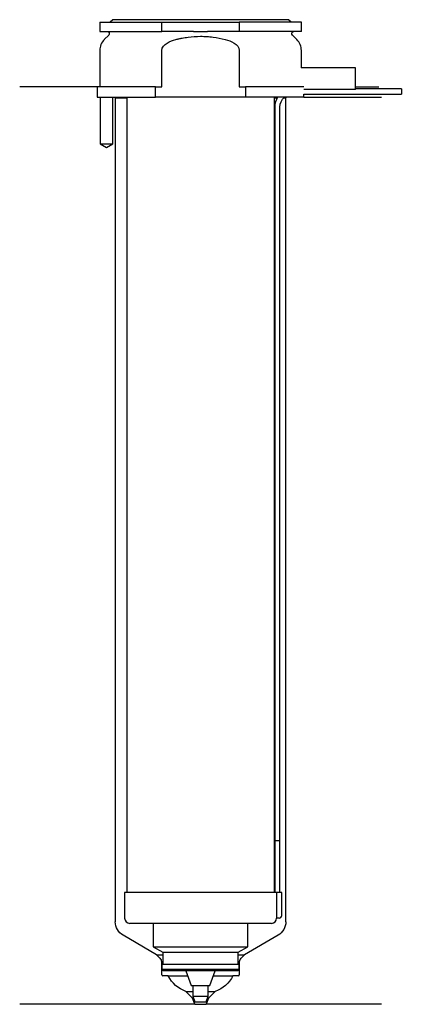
# Model space of a CAD drawing. Header units: inches. Extents: x 23 to 96, y 94 to 284.
import ezdxf

# ---------------------------------------------------------------- set-up
doc = ezdxf.new("R2010")
doc.units = ezdxf.units.IN
for name, color, linetype in [('201', 7, 'Continuous'), ('30', 7, 'Continuous'), ('32', 7, 'Continuous')]:
    doc.layers.add(name, color=color, linetype=linetype)

msp = doc.modelspace()

# ---------------------------------------------------------------- linework, layer by layer
at = {"layer": '201', "color": 113}
for p, q in [((37.53, 271.31), (22.53, 271.31)), ((37.53, 271.31), (37.53, 269.31)), ((87.53, 271.31), (92.01, 271.31)), ((38.08, 269.31), (38.08, 260.31)), ((40.58, 260.31), (40.58, 269.31)), ((40.93, 269.31), (41.03, 269.21)), ((41.03, 269.21), (41.03, 109.8)), ((41.03, 269.21), (43.23, 269.21)), ((71.83, 269.21), (72.37, 269.21)), ((73.64, 269.21), (74.03, 269.21)), ((74.03, 269.21), (74.13, 269.31)), ((74.03, 109.8), (74.03, 269.21)), ((77.53, 269.31), (92.53, 269.31)), ((38.08, 260.31), (39.33, 259.59)), ((39.33, 259.59), (40.58, 260.31)), ((49.02, 103.45), (42.53, 107.2)), ((72.53, 107.2), (66.03, 103.45)), ((49.73, 102.74), (49.02, 103.45)), ((49.02, 103.45), (50.22, 103.45)), ((64.83, 103.45), (66.03, 103.45)), ((66.03, 103.45), (65.32, 102.74)), ((50.02, 99.55), (50.02, 102.04)), ((65.03, 102.04), (65.03, 99.55)), ((51.28, 99.35), (50.22, 99.35)), ((51.28, 99.35), (55.03, 99.35)), ((60.02, 99.35), (63.78, 99.35)), ((64.83, 99.35), (63.78, 99.35)), ((55.99, 95.05), (54.69, 96.35)), ((54.69, 96.35), (56.03, 96.35)), ((59.03, 96.35), (60.36, 96.35)), ((60.36, 96.35), (59.06, 95.05)), ((56.43, 93.85), (22.53, 93.85)), ((56.43, 93.85), (55.99, 95.05)), ((55.99, 95.05), (56.16, 95.05)), ((56.43, 93.85), (58.63, 93.85)), ((59.06, 95.05), (58.63, 93.85)), ((92.53, 93.85), (58.63, 93.85)), ((58.89, 95.05), (59.06, 95.05))]:
    msp.add_line(p, q, dxfattribs=at)
at = {"layer": '201', "color": 113, "extrusion": (0, 0, -1)}
for centre, radius, start, end in [((-44.03, 109.8), 3, 300, 360), ((-71.03, 109.8), 3, 180, 240), ((-56.65, 102.02), 6, 289.0609, 333.5656), ((-58.4, 102.02), 6, 206.4344, 250.9391)]:
    msp.add_arc(centre, radius, start, end, dxfattribs=at)
at = {"layer": '201', "color": 113}
for centre, radius, start, end in [((49.02, 102.04), 1, 0, 45), ((66.03, 102.04), 1, 135, 180), ((50.22, 99.55), 0.2, 180, 270), ((64.83, 99.55), 0.2, -90, 0)]:
    msp.add_arc(centre, radius, start, end, dxfattribs=at)
at = {"layer": '30', "color": 113}
for p, q in [((38.03, 283.81), (50.03, 283.81)), ((38.03, 283.81), (38.03, 282.01)), ((40.53, 284.31), (40.03, 283.81)), ((74.53, 284.31), (40.53, 284.31)), ((50.03, 283.81), (65.03, 283.81)), ((50.03, 282.01), (50.03, 283.81)), ((77.03, 283.81), (65.03, 283.81)), ((65.03, 283.81), (65.03, 282.01)), ((75.03, 283.81), (74.53, 284.31)), ((77.03, 282.01), (77.03, 283.81)), ((38.03, 282.01), (50.03, 282.01)), ((56.18, 282.01), (50.03, 282.01)), ((65.03, 282.01), (58.87, 282.01)), ((77.03, 282.01), (65.03, 282.01)), ((39.76, 281.33), (38.9, 280.48)), ((76.15, 280.48), (75.29, 281.33)), ((38.03, 278.35), (38.03, 271.31)), ((50.03, 271.31), (50.03, 278.35)), ((65.03, 278.35), (65.03, 271.31)), ((77.03, 275.01), (77.03, 278.35)), ((48.81, 271.31), (37.53, 271.31)), ((37.53, 271.31), (37.53, 269.31)), ((48.81, 271.31), (50.03, 271.31)), ((48.81, 269.31), (48.81, 271.31)), ((65.03, 271.31), (66.24, 271.31)), ((77.49, 271.31), (66.24, 271.31)), ((66.24, 271.31), (66.24, 269.31)), ((96.38, 270.91), (87.53, 270.91)), ((96.38, 270.91), (96.38, 269.91)), ((37.53, 269.31), (48.81, 269.31)), ((38.08, 269.31), (38.08, 260.31)), ((40.58, 260.31), (40.58, 269.31)), ((43.23, 269.31), (43.23, 115.51)), ((66.24, 269.31), (48.81, 269.31)), ((77.53, 269.31), (66.24, 269.31)), ((71.83, 115.51), (71.83, 269.31)), ((77.53, 269.31), (77.53, 269.91)), ((77.53, 269.91), (96.38, 269.91)), ((71.88, 267.41), (71.88, 125.51)), ((72.88, 125.51), (72.88, 267.41)), ((38.08, 260.31), (40.58, 260.31)), ((71.88, 125.51), (72.88, 125.51)), ((71.88, 125.51), (72.88, 125.51)), ((71.88, 125.51), (71.88, 115.51)), ((72.88, 115.51), (72.88, 125.51)), ((72.2, 115.51), (42.83, 115.51)), ((42.83, 115.51), (42.83, 110.51)), ((72.2, 115.51), (72.2, 111.01)), ((73.23, 115.51), (72.2, 115.51)), ((73.23, 111.01), (73.23, 115.51)), ((72.73, 110.51), (72.22, 110.51)), ((71.23, 109.51), (43.83, 109.51)), ((48.38, 109.51), (48.38, 104.98)), ((66.68, 104.98), (66.68, 109.51)), ((48.38, 104.98), (50.22, 103.91)), ((48.38, 104.98), (66.68, 104.98)), ((64.83, 103.91), (66.68, 104.98)), ((50.22, 103.91), (64.83, 103.91)), ((50.22, 103.91), (50.22, 101.61)), ((64.83, 101.61), (64.83, 103.91)), ((50.02, 101.61), (65.03, 101.61)), ((50.02, 101.61), (50.02, 100.61)), ((65.03, 100.61), (65.03, 101.61)), ((50.02, 100.61), (50.32, 100.31)), ((65.03, 100.61), (50.02, 100.61)), ((64.73, 100.31), (50.32, 100.31)), ((54.67, 100.31), (55.73, 97.51)), ((59.33, 97.51), (60.38, 100.31)), ((64.73, 100.31), (65.03, 100.61)), ((55.73, 97.51), (59.33, 97.51)), ((56.03, 97.51), (56.03, 95.41)), ((59.03, 95.41), (59.03, 97.51)), ((56.03, 95.41), (59.03, 95.41)), ((56.03, 95.41), (56.43, 94.31)), ((58.63, 94.31), (59.03, 95.41)), ((56.43, 94.31), (58.63, 94.31))]:
    msp.add_line(p, q, dxfattribs=at)
at = {"layer": '30', "color": 113, "extrusion": (0, 0, -1)}
for centre, radius, start, end in [((-39.48, 281.61), 0.4, 90, 225), ((-75.58, 281.61), 0.4, -45, 90), ((-75.38, 267.41), 2.5, 0, 49.4634)]:
    msp.add_arc(centre, radius, start, end, dxfattribs=at)
at = {"layer": '30', "color": 113}
for centre, radius, start, end in [((41.03, 278.35), 3, 135, 180), ((74.03, 278.35), 3, 0, 45), ((75.38, 267.41), 3.5, 147.1205, 180), ((43.83, 110.51), 1, 180, 270), ((71.23, 110.51), 1, -90, 0), ((72.73, 111.01), 0.5, -90, 0)]:
    msp.add_arc(centre, radius, start, end, dxfattribs=at)
for points, knots in [([(56.18, 282.01), (56.63, 282.01), (57.08, 282.01), (57.63, 282.01), (57.75, 282.01), (57.97, 282.01), (58.08, 282.01), (58.42, 282.01), (58.64, 282.01), (58.87, 282.01)], [0, 0, 0, 0, 0.5, 0.5, 0.625, 0.625, 0.75, 0.75, 1, 1, 1, 1]), ([(50.03, 278.35), (50.03, 278.97), (50.53, 279.48), (51.58, 280.12), (52.16, 280.32), (52.76, 280.48)], [0, 0, 0, 0, 0.5, 0.5, 1, 1, 1, 1]), ([(52.76, 280.48), (52.95, 280.53), (53.15, 280.57), (53.54, 280.66), (53.74, 280.7), (54.33, 280.82), (54.73, 280.89), (55.92, 281.04), (56.72, 281.1), (57.73, 281.1), (57.93, 281.09), (58.33, 281.08), (58.54, 281.07), (59.14, 281.03), (59.54, 280.99), (60.74, 280.83), (61.52, 280.67), (62.3, 280.48)], [0, 0, 0, 0, 0.0625, 0.0625, 0.125, 0.125, 0.25, 0.25, 0.5, 0.5, 0.5625, 0.5625, 0.625, 0.625, 0.75, 0.75, 1, 1, 1, 1]), ([(62.3, 280.48), (62.89, 280.32), (63.48, 280.12), (64.53, 279.48), (65.03, 278.97), (65.03, 278.35)], [0, 0, 0, 0, 0.5, 0.5, 1, 1, 1, 1]), ([(72.2, 111.01), (72.2, 110.96), (72.2, 110.9), (72.2, 110.8), (72.21, 110.75), (72.21, 110.66), (72.21, 110.62), (72.22, 110.56), (72.22, 110.54), (72.22, 110.53), (72.22, 110.52), (72.22, 110.51)], [0, 0, 0, 0, 0.20806, 0.20806, 0.416347, 0.416347, 0.62495, 0.62495, 0.835236, 0.835236, 1, 1, 1, 1])]:
    msp.add_open_spline(points, degree=3, knots=knots, dxfattribs=at)
at = {"layer": '32', "color": 113}
for p, q in [((87.53, 275.01), (76.99, 275.01)), ((87.53, 270.81), (87.53, 275.01)), ((87.53, 270.81), (77.49, 270.81))]:
    msp.add_line(p, q, dxfattribs=at)

doc.saveas('drawing.dxf')
